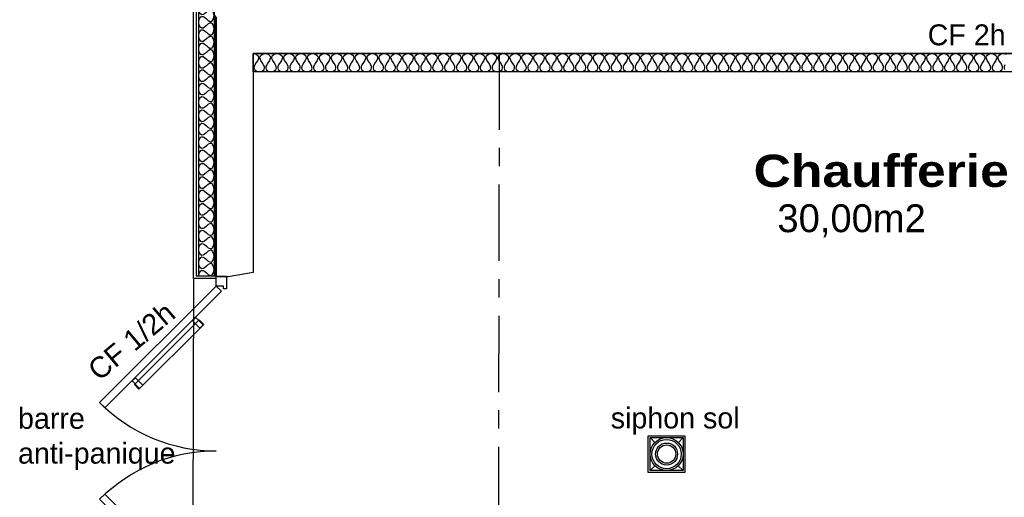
# Model space of a CAD drawing. Header units: millimetres. Extents: x -15 to 127, y -65 to 67.
# Tile 209 of 256: x 4.24 to 9.62, y 24.3 to 26.91. Entities that reach past the tile are written whole.
import ezdxf

# ---------------------------------------------------------------- set-up
doc = ezdxf.new("R2010")
doc.units = ezdxf.units.MM
doc.header["$MEASUREMENT"] = 0
doc.linetypes.add('PC_DASH_4', pattern=[0.638889, 0.416667, -0.083333, 0.055556, -0.083333])
doc.layers.add('structure rdc', color=7, linetype='Continuous')
doc.styles.get("Standard").update_dxf_attribs({"font": 'BKANT.TTF'})

# ---------------------------------------------------------------- blocks, each defined once
blk = doc.blocks.new('PD_8856')
at = {"layer": 'structure rdc', "color": 0}
for points in [[(5.2389, -20.7949), (5.2389, -19.2977), (5.3221, -19.2977), (5.3221, -20.7949), (5.2389, -20.7949)], [(5.2389, -20.7949), (5.2415, -20.7776), (5.2493, -20.7654), (5.2551, -20.7628), (5.2623, -20.7634), (5.2707, -20.7678), (5.2805, -20.7766), (5.2902, -20.7854), (5.2987, -20.7898), (5.3058, -20.7904), (5.3117, -20.7878), (5.3195, -20.7756), (5.3221, -20.7584), (5.3195, -20.7411), (5.3117, -20.7289), (5.3058, -20.7263), (5.2987, -20.7269), (5.2902, -20.7313), (5.2805, -20.7401), (5.2707, -20.7489), (5.2623, -20.7533), (5.2551, -20.7539), (5.2493, -20.7513), (5.2415, -20.7391), (5.2389, -20.7218), (5.2415, -20.7046), (5.2493, -20.6924), (5.2551, -20.6898), (5.2623, -20.6904), (5.2707, -20.6948), (5.2805, -20.7036), (5.2902, -20.7124), (5.2987, -20.7168), (5.3058, -20.7174), (5.3117, -20.7148), (5.3195, -20.7026), (5.3221, -20.6853), (5.3195, -20.6681), (5.3117, -20.6559), (5.3058, -20.6533), (5.2987, -20.6539), (5.2902, -20.6582), (5.2805, -20.6671), (5.2707, -20.6759), (5.2623, -20.6803), (5.2551, -20.6809), (5.2493, -20.6783), (5.2415, -20.6661), (5.2389, -20.6488), (5.2415, -20.6316), (5.2493, -20.6194), (5.2551, -20.6168), (5.2623, -20.6173), (5.2707, -20.6217), (5.2805, -20.6306), (5.2902, -20.6394), (5.2987, -20.6438), (5.3058, -20.6443), (5.3117, -20.6417), (5.3195, -20.6296), (5.3221, -20.6123), (5.3195, -20.595), (5.3117, -20.5829), (5.3058, -20.5803), (5.2987, -20.5808), (5.2902, -20.5852), (5.2805, -20.594), (5.2707, -20.6029), (5.2623, -20.6073), (5.2551, -20.6078), (5.2493, -20.6052), (5.2415, -20.593), (5.2389, -20.5758), (5.2415, -20.5585), (5.2493, -20.5463), (5.2551, -20.5437), (5.2623, -20.5443), (5.2707, -20.5487), (5.2805, -20.5575), (5.2902, -20.5664), (5.2987, -20.5707), (5.3058, -20.5713), (5.3117, -20.5687), (5.3195, -20.5565), (5.3221, -20.5393), (5.3195, -20.522), (5.3117, -20.5098), (5.3058, -20.5072), (5.2987, -20.5078), (5.2902, -20.5122), (5.2805, -20.521), (5.2707, -20.5298), (5.2623, -20.5342), (5.2551, -20.5348), (5.2493, -20.5322), (5.2415, -20.52), (5.2389, -20.5028), (5.2415, -20.4855), (5.2493, -20.4733), (5.2551, -20.4707), (5.2623, -20.4713), (5.2707, -20.4757), (5.2805, -20.4845), (5.2902, -20.4933), (5.2987, -20.4977), (5.3058, -20.4983), (5.3117, -20.4957), (5.3195, -20.4835), (5.3221, -20.4662), (5.3195, -20.449), (5.3117, -20.4368), (5.3058, -20.4342), (5.2987, -20.4348), (5.2902, -20.4392), (5.2805, -20.448), (5.2707, -20.4568), (5.2623, -20.4612), (5.2551, -20.4618), (5.2493, -20.4592), (5.2415, -20.447), (5.2389, -20.4297), (5.2415, -20.4125), (5.2493, -20.4003), (5.2551, -20.3977), (5.2623, -20.3983), (5.2707, -20.4026), (5.2805, -20.4115), (5.2902, -20.4203), (5.2987, -20.4247), (5.3058, -20.4253), (5.3117, -20.4227), (5.3195, -20.4105), (5.3221, -20.3932), (5.3195, -20.3759), (5.3117, -20.3638), (5.3058, -20.3612), (5.2987, -20.3617), (5.2902, -20.3661), (5.2805, -20.3749), (5.2707, -20.3838), (5.2623, -20.3882), (5.2551, -20.3887), (5.2493, -20.3861), (5.2415, -20.374), (5.2389, -20.3567), (5.2415, -20.3394), (5.2493, -20.3272), (5.2551, -20.3246), (5.2623, -20.3252), (5.2707, -20.3296), (5.2805, -20.3384), (5.2902, -20.3473), (5.2987, -20.3516), (5.3058, -20.3522), (5.3117, -20.3496), (5.3195, -20.3374), (5.3221, -20.3202), (5.3195, -20.3029), (5.3117, -20.2907), (5.3058, -20.2881), (5.2987, -20.2887), (5.2902, -20.2931), (5.2805, -20.3019), (5.2707, -20.3107), (5.2623, -20.3151), (5.2551, -20.3157), (5.2493, -20.3131), (5.2415, -20.3009), (5.2389, -20.2837), (5.2415, -20.2664), (5.2493, -20.2542), (5.2551, -20.2516), (5.2623, -20.2522), (5.2707, -20.2566), (5.2805, -20.2654), (5.2902, -20.2742), (5.2987, -20.2786), (5.3058, -20.2792), (5.3117, -20.2766), (5.3195, -20.2644), (5.3221, -20.2471), (5.3195, -20.2299), (5.3117, -20.2177), (5.3058, -20.2151), (5.2987, -20.2157), (5.2902, -20.2201), (5.2805, -20.2289), (5.2707, -20.2377), (5.2623, -20.2421), (5.2551, -20.2427), (5.2493, -20.2401), (5.2415, -20.2279), (5.2389, -20.2106), (5.2415, -20.1934), (5.2493, -20.1812), (5.2551, -20.1786), (5.2623, -20.1792), (5.2707, -20.1835), (5.2805, -20.1924), (5.2902, -20.2012), (5.2987, -20.2056), (5.3058, -20.2062), (5.3117, -20.2036), (5.3195, -20.1914), (5.3221, -20.1741), (5.3195, -20.1569), (5.3117, -20.1447), (5.3058, -20.1421), (5.2987, -20.1426), (5.2902, -20.147), (5.2805, -20.1559), (5.2707, -20.1647), (5.2623, -20.1691), (5.2551, -20.1696), (5.2493, -20.167), (5.2415, -20.1549), (5.2389, -20.1376), (5.2415, -20.1203), (5.2493, -20.1082), (5.2551, -20.1056), (5.2623, -20.1061), (5.2707, -20.1105), (5.2805, -20.1193), (5.2902, -20.1282), (5.2987, -20.1326), (5.3058, -20.1331), (5.3117, -20.1305), (5.3195, -20.1183), (5.3221, -20.1011), (5.3195, -20.0838), (5.3117, -20.0716), (5.3058, -20.069), (5.2987, -20.0696), (5.2902, -20.074), (5.2805, -20.0828), (5.2707, -20.0917), (5.2623, -20.096), (5.2551, -20.0966), (5.2493, -20.094), (5.2415, -20.0818), (5.2389, -20.0646), (5.2415, -20.0473), (5.2493, -20.0351), (5.2551, -20.0325), (5.2623, -20.0331), (5.2707, -20.0375), (5.2805, -20.0463), (5.2902, -20.0551), (5.2987, -20.0595), (5.3058, -20.0601), (5.3117, -20.0575), (5.3195, -20.0453), (5.3221, -20.0281), (5.3195, -20.0108), (5.3117, -19.9986), (5.3058, -19.996), (5.2987, -19.9966), (5.2902, -20.001), (5.2805, -20.0098), (5.2707, -20.0186), (5.2623, -20.023), (5.2551, -20.0236), (5.2493, -20.021), (5.2415, -20.0088), (5.2389, -19.9915), (5.2415, -19.9743), (5.2493, -19.9621), (5.2551, -19.9595), (5.2623, -19.9601), (5.2707, -19.9645), (5.2805, -19.9733), (5.2902, -19.9821), (5.2987, -19.9865), (5.3058, -19.9871), (5.3117, -19.9845), (5.3195, -19.9723), (5.3221, -19.955), (5.3195, -19.9378), (5.3117, -19.9256), (5.3058, -19.923), (5.2987, -19.9236), (5.2902, -19.9279), (5.2805, -19.9368), (5.2707, -19.9456), (5.2623, -19.95), (5.2551, -19.9506), (5.2493, -19.948), (5.2415, -19.9358), (5.2389, -19.9185), (5.2415, -19.9012), (5.2493, -19.8891), (5.2551, -19.8865), (5.2623, -19.887), (5.2707, -19.8914), (5.2805, -19.9002), (5.2902, -19.9091), (5.2987, -19.9135), (5.3058, -19.914), (5.3117, -19.9114), (5.3195, -19.8993), (5.3221, -19.882), (5.3195, -19.8647), (5.3117, -19.8525), (5.3058, -19.8499), (5.2987, -19.8505), (5.2902, -19.8549), (5.2805, -19.8637), (5.2707, -19.8726), (5.2623, -19.8769), (5.2551, -19.8775), (5.2493, -19.8749), (5.2415, -19.8627), (5.2389, -19.8455), (5.2415, -19.8282), (5.2493, -19.816), (5.2551, -19.8134), (5.2623, -19.814), (5.2707, -19.8184), (5.2805, -19.8272), (5.2902, -19.836), (5.2987, -19.8404), (5.3058, -19.841), (5.3117, -19.8384), (5.3195, -19.8262), (5.3221, -19.809), (5.3195, -19.7917), (5.3117, -19.7795), (5.3058, -19.7769), (5.2987, -19.7775), (5.2902, -19.7819), (5.2805, -19.7907), (5.2707, -19.7995), (5.2623, -19.8039), (5.2551, -19.8045), (5.2493, -19.8019), (5.2415, -19.7897), (5.2389, -19.7724), (5.2415, -19.7552), (5.2493, -19.743), (5.2551, -19.7404), (5.2623, -19.741), (5.2707, -19.7454), (5.2805, -19.7542), (5.2902, -19.763), (5.2987, -19.7674), (5.3058, -19.768), (5.3117, -19.7654), (5.3195, -19.7532), (5.3221, -19.7359), (5.3195, -19.7187), (5.3117, -19.7065), (5.3058, -19.7039), (5.2987, -19.7045), (5.2902, -19.7088), (5.2805, -19.7177), (5.2707, -19.7265), (5.2623, -19.7309), (5.2551, -19.7315), (5.2493, -19.7289), (5.2415, -19.7167), (5.2389, -19.6994), (5.2415, -19.6822), (5.2493, -19.67), (5.2551, -19.6674), (5.2623, -19.6679), (5.2707, -19.6723), (5.2805, -19.6812), (5.2902, -19.69), (5.2987, -19.6944), (5.3058, -19.6949), (5.3117, -19.6923), (5.3195, -19.6802), (5.3221, -19.6629), (5.3195, -19.6456), (5.3117, -19.6335), (5.3058, -19.6309), (5.2987, -19.6314), (5.2902, -19.6358), (5.2805, -19.6446), (5.2707, -19.6535), (5.2623, -19.6579), (5.2551, -19.6584), (5.2493, -19.6558), (5.2415, -19.6436), (5.2389, -19.6264), (5.2415, -19.6091), (5.2493, -19.5969), (5.2551, -19.5943), (5.2623, -19.5949), (5.2707, -19.5993), (5.2805, -19.6081), (5.2902, -19.617), (5.2987, -19.6213), (5.3058, -19.6219), (5.3117, -19.6193), (5.3195, -19.6071), (5.3221, -19.5899), (5.3195, -19.5726), (5.3117, -19.5604), (5.3058, -19.5578), (5.2987, -19.5584), (5.2902, -19.5628), (5.2805, -19.5716), (5.2707, -19.5804), (5.2623, -19.5848), (5.2551, -19.5854), (5.2493, -19.5828), (5.2415, -19.5706), (5.2389, -19.5534), (5.2415, -19.5361), (5.2493, -19.5239), (5.2551, -19.5213), (5.2623, -19.5219), (5.2707, -19.5263), (5.2805, -19.5351), (5.2902, -19.5439), (5.2987, -19.5483), (5.3058, -19.5489), (5.3117, -19.5463), (5.3195, -19.5341), (5.3221, -19.5168), (5.3195, -19.4996), (5.3117, -19.4874), (5.3058, -19.4848), (5.2987, -19.4854), (5.2902, -19.4898), (5.2805, -19.4986), (5.2707, -19.5074), (5.2623, -19.5118), (5.2551, -19.5124), (5.2493, -19.5098), (5.2415, -19.4976), (5.2389, -19.4803), (5.2415, -19.4631), (5.2493, -19.4509), (5.2551, -19.4483), (5.2623, -19.4489), (5.2707, -19.4532), (5.2805, -19.4621), (5.2902, -19.4709), (5.2987, -19.4753), (5.3058, -19.4759), (5.3117, -19.4733), (5.3195, -19.4611), (5.3221, -19.4438), (5.3195, -19.4265), (5.3117, -19.4144), (5.3058, -19.4118), (5.2987, -19.4123), (5.2902, -19.4167), (5.2805, -19.4255), (5.2707, -19.4344), (5.2623, -19.4388), (5.2551, -19.4393), (5.2493, -19.4367), (5.2415, -19.4246), (5.2389, -19.4073), (5.2415, -19.39), (5.2493, -19.3778), (5.2551, -19.3752), (5.2623, -19.3758), (5.2707, -19.3802), (5.2805, -19.389), (5.2902, -19.3979), (5.2987, -19.4022), (5.3058, -19.4028), (5.3117, -19.4002), (5.3195, -19.388), (5.3221, -19.3708), (5.3195, -19.3535), (5.3117, -19.3413), (5.3058, -19.3387), (5.2987, -19.3393), (5.2902, -19.3437), (5.2805, -19.3525), (5.2707, -19.3613), (5.2623, -19.3657), (5.2551, -19.3663), (5.2493, -19.3637), (5.2415, -19.3515), (5.2389, -19.3343), (5.2415, -19.317), (5.2493, -19.3048), (5.2551, -19.3022), (5.2623, -19.3028), (5.2707, -19.3072), (5.2805, -19.316), (5.2902, -19.3248), (5.2987, -19.3292), (5.3058, -19.3298), (5.3117, -19.3272), (5.3195, -19.315), (5.3221, -19.2977)]]:
    blk.add_lwpolyline(points, dxfattribs=at)
blk = doc.blocks.new('PD_9332')
at = {"layer": 'structure rdc', "color": 0}
for points in [[(5.3344, -20.7945), (5.3894, -20.7945), (5.3894, -20.8645), (5.3744, -20.8645), (5.3744, -20.8495), (5.3344, -20.8495), (5.3344, -20.7945)], [(5.3335, -20.8488), (5.3618, -20.8771), (4.7254, -21.5135), (4.6971, -21.4852), (5.3335, -20.8488)]]:
    blk.add_lwpolyline(points, dxfattribs=at)
blk.add_arc((5.3344, -20.8495), 0.9, 224.9287, 270, dxfattribs=at)
blk = doc.blocks.new('PD_9333')
at = {"layer": 'structure rdc', "color": 0}
for points in [[(4.6971, -22.0138), (4.7254, -21.9856), (5.3618, -22.622), (5.3335, -22.6502), (4.6971, -22.0138)], [(5.3344, -22.7045), (5.3894, -22.7045), (5.3894, -22.6345), (5.3744, -22.6345), (5.3744, -22.6495), (5.3344, -22.6495), (5.3344, -22.7045)]]:
    blk.add_lwpolyline(points, dxfattribs=at)
blk.add_arc((5.3344, -22.6495), 0.9, 90, 135.0713, dxfattribs=at)
blk = doc.blocks.new('PD_9358')
at = {"layer": 'structure rdc', "color": 0}
for points in [[(5.5362, -19.5776), (12.4914, -19.5776), (12.4914, -19.6776), (5.5362, -19.6776), (5.5362, -19.5776)], [(5.5362, -19.5776), (5.5516, -19.5807), (5.5624, -19.5901), (5.5648, -19.5971), (5.5642, -19.6057), (5.5603, -19.6159), (5.5524, -19.6276), (5.5446, -19.6393), (5.5406, -19.6495), (5.5401, -19.6581), (5.5424, -19.6651), (5.5533, -19.6745), (5.5687, -19.6776), (5.5841, -19.6745), (5.5949, -19.6651), (5.5973, -19.6581), (5.5967, -19.6495), (5.5928, -19.6393), (5.5849, -19.6276), (5.5771, -19.6159), (5.5731, -19.6057), (5.5726, -19.5971), (5.5749, -19.5901), (5.5858, -19.5807), (5.6012, -19.5776), (5.6166, -19.5807), (5.6274, -19.5901), (5.6298, -19.5971), (5.6292, -19.6057), (5.6253, -19.6159), (5.6174, -19.6276), (5.6096, -19.6393), (5.6056, -19.6495), (5.6051, -19.6581), (5.6074, -19.6651), (5.6183, -19.6745), (5.6337, -19.6776), (5.6491, -19.6745), (5.6599, -19.6651), (5.6623, -19.6581), (5.6617, -19.6495), (5.6578, -19.6393), (5.6499, -19.6276), (5.6421, -19.6159), (5.6381, -19.6057), (5.6376, -19.5971), (5.6399, -19.5901), (5.6508, -19.5807), (5.6662, -19.5776), (5.6816, -19.5807), (5.6924, -19.5901), (5.6948, -19.5971), (5.6942, -19.6057), (5.6903, -19.6159), (5.6824, -19.6276), (5.6746, -19.6393), (5.6706, -19.6495), (5.6701, -19.6581), (5.6724, -19.6651), (5.6833, -19.6745), (5.6987, -19.6776), (5.7141, -19.6745), (5.7249, -19.6651), (5.7273, -19.6581), (5.7267, -19.6495), (5.7228, -19.6393), (5.7149, -19.6276), (5.7071, -19.6159), (5.7031, -19.6057), (5.7026, -19.5971), (5.7049, -19.5901), (5.7158, -19.5807), (5.7312, -19.5776), (5.7466, -19.5807), (5.7574, -19.5901), (5.7598, -19.5971), (5.7592, -19.6057), (5.7553, -19.6159), (5.7474, -19.6276), (5.7396, -19.6393), (5.7356, -19.6495), (5.7351, -19.6581), (5.7374, -19.6651), (5.7483, -19.6745), (5.7637, -19.6776), (5.7791, -19.6745), (5.7899, -19.6651), (5.7923, -19.6581), (5.7917, -19.6495), (5.7878, -19.6393), (5.7799, -19.6276), (5.7721, -19.6159), (5.7681, -19.6057), (5.7676, -19.5971), (5.7699, -19.5901), (5.7808, -19.5807), (5.7962, -19.5776), (5.8116, -19.5807), (5.8224, -19.5901), (5.8248, -19.5971), (5.8242, -19.6057), (5.8203, -19.6159), (5.8124, -19.6276), (5.8046, -19.6393), (5.8006, -19.6495), (5.8001, -19.6581), (5.8024, -19.6651), (5.8133, -19.6745), (5.8287, -19.6776), (5.8441, -19.6745), (5.855, -19.6651), (5.8573, -19.6581), (5.8567, -19.6495), (5.8528, -19.6393), (5.8449, -19.6276), (5.8371, -19.6159), (5.8331, -19.6057), (5.8326, -19.5971), (5.8349, -19.5901), (5.8458, -19.5807), (5.8612, -19.5776), (5.8766, -19.5807), (5.8875, -19.5901), (5.8898, -19.5971), (5.8892, -19.6057), (5.8853, -19.6159), (5.8774, -19.6276), (5.8696, -19.6393), (5.8656, -19.6495), (5.8651, -19.6581), (5.8674, -19.6651), (5.8783, -19.6745), (5.8937, -19.6776), (5.9091, -19.6745), (5.92, -19.6651), (5.9223, -19.6581), (5.9217, -19.6495), (5.9178, -19.6393), (5.9099, -19.6276), (5.9021, -19.6159), (5.8981, -19.6057), (5.8976, -19.5971), (5.8999, -19.5901), (5.9108, -19.5807), (5.9262, -19.5776), (5.9416, -19.5807), (5.9525, -19.5901), (5.9548, -19.5971), (5.9543, -19.6057), (5.9503, -19.6159), (5.9425, -19.6276), (5.9346, -19.6393), (5.9307, -19.6495), (5.9301, -19.6581), (5.9324, -19.6651), (5.9433, -19.6745), (5.9587, -19.6776), (5.9741, -19.6745), (5.985, -19.6651), (5.9873, -19.6581), (5.9868, -19.6495), (5.9828, -19.6393), (5.975, -19.6276), (5.9671, -19.6159), (5.9632, -19.6057), (5.9626, -19.5971), (5.9649, -19.5901), (5.9758, -19.5807), (5.9912, -19.5776), (6.0066, -19.5807), (6.0175, -19.5901), (6.0198, -19.5971), (6.0193, -19.6057), (6.0153, -19.6159), (6.0075, -19.6276), (5.9996, -19.6393), (5.9957, -19.6495), (5.9951, -19.6581), (5.9974, -19.6651), (6.0083, -19.6745), (6.0237, -19.6776), (6.0391, -19.6745), (6.05, -19.6651), (6.0523, -19.6581), (6.0518, -19.6495), (6.0478, -19.6393), (6.04, -19.6276), (6.0321, -19.6159), (6.0282, -19.6057), (6.0276, -19.5971), (6.03, -19.5901), (6.0408, -19.5807), (6.0562, -19.5776), (6.0716, -19.5807), (6.0825, -19.5901), (6.0848, -19.5971), (6.0843, -19.6057), (6.0803, -19.6159), (6.0725, -19.6276), (6.0646, -19.6393), (6.0607, -19.6495), (6.0601, -19.6581), (6.0625, -19.6651), (6.0733, -19.6745), (6.0887, -19.6776), (6.1041, -19.6745), (6.115, -19.6651), (6.1173, -19.6581), (6.1168, -19.6495), (6.1128, -19.6393), (6.105, -19.6276), (6.0971, -19.6159), (6.0932, -19.6057), (6.0926, -19.5971), (6.095, -19.5901), (6.1058, -19.5807), (6.1212, -19.5776), (6.1366, -19.5807), (6.1475, -19.5901), (6.1498, -19.5971), (6.1493, -19.6057), (6.1453, -19.6159), (6.1375, -19.6276), (6.1296, -19.6393), (6.1257, -19.6495), (6.1251, -19.6581), (6.1275, -19.6651), (6.1383, -19.6745), (6.1537, -19.6776), (6.1691, -19.6745), (6.18, -19.6651), (6.1823, -19.6581), (6.1818, -19.6495), (6.1778, -19.6393), (6.17, -19.6276), (6.1621, -19.6159), (6.1582, -19.6057), (6.1576, -19.5971), (6.16, -19.5901), (6.1708, -19.5807), (6.1862, -19.5776), (6.2016, -19.5807), (6.2125, -19.5901), (6.2148, -19.5971), (6.2143, -19.6057), (6.2103, -19.6159), (6.2025, -19.6276), (6.1946, -19.6393), (6.1907, -19.6495), (6.1901, -19.6581), (6.1925, -19.6651), (6.2033, -19.6745), (6.2187, -19.6776), (6.2341, -19.6745), (6.245, -19.6651), (6.2473, -19.6581), (6.2468, -19.6495), (6.2428, -19.6393), (6.235, -19.6276), (6.2271, -19.6159), (6.2232, -19.6057), (6.2226, -19.5971), (6.225, -19.5901), (6.2358, -19.5807), (6.2512, -19.5776), (6.2666, -19.5807), (6.2775, -19.5901), (6.2798, -19.5971), (6.2793, -19.6057), (6.2753, -19.6159), (6.2675, -19.6276), (6.2596, -19.6393), (6.2557, -19.6495), (6.2551, -19.6581), (6.2575, -19.6651), (6.2683, -19.6745), (6.2837, -19.6776), (6.2991, -19.6745), (6.31, -19.6651), (6.3123, -19.6581), (6.3118, -19.6495), (6.3078, -19.6393), (6.3, -19.6276), (6.2921, -19.6159), (6.2882, -19.6057), (6.2876, -19.5971), (6.29, -19.5901), (6.3008, -19.5807), (6.3162, -19.5776), (6.3316, -19.5807), (6.3425, -19.5901), (6.3448, -19.5971), (6.3443, -19.6057), (6.3403, -19.6159), (6.3325, -19.6276), (6.3246, -19.6393), (6.3207, -19.6495), (6.3201, -19.6581), (6.3225, -19.6651), (6.3333, -19.6745), (6.3487, -19.6776), (6.3641, -19.6745), (6.375, -19.6651), (6.3773, -19.6581), (6.3768, -19.6495), (6.3728, -19.6393), (6.365, -19.6276), (6.3571, -19.6159), (6.3532, -19.6057), (6.3526, -19.5971), (6.355, -19.5901), (6.3658, -19.5807), (6.3812, -19.5776), (6.3966, -19.5807), (6.4075, -19.5901), (6.4098, -19.5971), (6.4093, -19.6057), (6.4054, -19.6159), (6.3975, -19.6276), (6.3896, -19.6393), (6.3857, -19.6495), (6.3851, -19.6581), (6.3875, -19.6651), (6.3983, -19.6745), (6.4137, -19.6776), (6.4291, -19.6745), (6.44, -19.6651), (6.4423, -19.6581), (6.4418, -19.6495), (6.4379, -19.6393), (6.43, -19.6276), (6.4221, -19.6159), (6.4182, -19.6057), (6.4177, -19.5971), (6.42, -19.5901), (6.4308, -19.5807), (6.4462, -19.5776), (6.4616, -19.5807), (6.4725, -19.5901), (6.4748, -19.5971), (6.4743, -19.6057), (6.4704, -19.6159), (6.4625, -19.6276), (6.4546, -19.6393), (6.4507, -19.6495), (6.4502, -19.6581), (6.4525, -19.6651), (6.4633, -19.6745), (6.4787, -19.6776), (6.4941, -19.6745), (6.505, -19.6651), (6.5073, -19.6581), (6.5068, -19.6495), (6.5029, -19.6393), (6.495, -19.6276), (6.4871, -19.6159), (6.4832, -19.6057), (6.4827, -19.5971), (6.485, -19.5901), (6.4958, -19.5807), (6.5112, -19.5776), (6.5266, -19.5807), (6.5375, -19.5901), (6.5398, -19.5971), (6.5393, -19.6057), (6.5354, -19.6159), (6.5275, -19.6276), (6.5196, -19.6393), (6.5157, -19.6495), (6.5152, -19.6581), (6.5175, -19.6651), (6.5283, -19.6745), (6.5437, -19.6776), (6.5591, -19.6745), (6.57, -19.6651), (6.5723, -19.6581), (6.5718, -19.6495), (6.5679, -19.6393), (6.56, -19.6276), (6.5521, -19.6159), (6.5482, -19.6057), (6.5477, -19.5971), (6.55, -19.5901), (6.5608, -19.5807), (6.5762, -19.5776), (6.5916, -19.5807), (6.6025, -19.5901), (6.6048, -19.5971), (6.6043, -19.6057), (6.6004, -19.6159), (6.5925, -19.6276), (6.5846, -19.6393), (6.5807, -19.6495), (6.5802, -19.6581), (6.5825, -19.6651), (6.5933, -19.6745), (6.6087, -19.6776), (6.6241, -19.6745), (6.635, -19.6651), (6.6373, -19.6581), (6.6368, -19.6495), (6.6329, -19.6393), (6.625, -19.6276), (6.6171, -19.6159), (6.6132, -19.6057), (6.6127, -19.5971), (6.615, -19.5901), (6.6258, -19.5807), (6.6412, -19.5776), (6.6566, -19.5807), (6.6675, -19.5901), (6.6698, -19.5971), (6.6693, -19.6057), (6.6654, -19.6159), (6.6575, -19.6276), (6.6496, -19.6393), (6.6457, -19.6495), (6.6452, -19.6581), (6.6475, -19.6651), (6.6583, -19.6745), (6.6737, -19.6776), (6.6891, -19.6745), (6.7, -19.6651), (6.7023, -19.6581), (6.7018, -19.6495), (6.6979, -19.6393), (6.69, -19.6276), (6.6821, -19.6159), (6.6782, -19.6057), (6.6777, -19.5971), (6.68, -19.5901), (6.6908, -19.5807), (6.7062, -19.5776), (6.7216, -19.5807), (6.7325, -19.5901), (6.7348, -19.5971), (6.7343, -19.6057), (6.7304, -19.6159), (6.7225, -19.6276), (6.7146, -19.6393), (6.7107, -19.6495), (6.7102, -19.6581), (6.7125, -19.6651), (6.7233, -19.6745), (6.7387, -19.6776), (6.7541, -19.6745), (6.765, -19.6651), (6.7673, -19.6581), (6.7668, -19.6495), (6.7629, -19.6393), (6.755, -19.6276), (6.7471, -19.6159), (6.7432, -19.6057), (6.7427, -19.5971), (6.745, -19.5901), (6.7558, -19.5807), (6.7712, -19.5776), (6.7866, -19.5807), (6.7975, -19.5901), (6.7998, -19.5971), (6.7993, -19.6057), (6.7954, -19.6159), (6.7875, -19.6276), (6.7796, -19.6393), (6.7757, -19.6495), (6.7752, -19.6581), (6.7775, -19.6651), (6.7883, -19.6745), (6.8037, -19.6776), (6.8191, -19.6745), (6.83, -19.6651), (6.8323, -19.6581), (6.8318, -19.6495), (6.8279, -19.6393), (6.82, -19.6276), (6.8121, -19.6159), (6.8082, -19.6057), (6.8077, -19.5971), (6.81, -19.5901), (6.8208, -19.5807), (6.8362, -19.5776), (6.8516, -19.5807), (6.8625, -19.5901), (6.8648, -19.5971), (6.8643, -19.6057), (6.8604, -19.6159), (6.8525, -19.6276), (6.8446, -19.6393), (6.8407, -19.6495), (6.8402, -19.6581), (6.8425, -19.6651), (6.8533, -19.6745), (6.8687, -19.6776), (6.8841, -19.6745), (6.895, -19.6651), (6.8973, -19.6581), (6.8968, -19.6495), (6.8929, -19.6393), (6.885, -19.6276), (6.8771, -19.6159), (6.8732, -19.6057), (6.8727, -19.5971), (6.875, -19.5901), (6.8858, -19.5807), (6.9012, -19.5776), (6.9166, -19.5807), (6.9275, -19.5901), (6.9298, -19.5971), (6.9293, -19.6057), (6.9254, -19.6159), (6.9175, -19.6276), (6.9096, -19.6393), (6.9057, -19.6495), (6.9052, -19.6581), (6.9075, -19.6651), (6.9183, -19.6745), (6.9337, -19.6776), (6.9491, -19.6745), (6.96, -19.6651), (6.9623, -19.6581), (6.9618, -19.6495), (6.9579, -19.6393), (6.95, -19.6276), (6.9421, -19.6159), (6.9382, -19.6057), (6.9377, -19.5971), (6.94, -19.5901), (6.9508, -19.5807), (6.9662, -19.5776), (6.9816, -19.5807), (6.9925, -19.5901), (6.9948, -19.5971), (6.9943, -19.6057), (6.9904, -19.6159), (6.9825, -19.6276), (6.9746, -19.6393), (6.9707, -19.6495), (6.9702, -19.6581), (6.9725, -19.6651), (6.9833, -19.6745), (6.9987, -19.6776), (7.0141, -19.6745), (7.025, -19.6651), (7.0273, -19.6581), (7.0268, -19.6495), (7.0229, -19.6393), (7.015, -19.6276), (7.0071, -19.6159), (7.0032, -19.6057), (7.0027, -19.5971), (7.005, -19.5901), (7.0158, -19.5807), (7.0312, -19.5776), (7.0466, -19.5807), (7.0575, -19.5901), (7.0598, -19.5971), (7.0593, -19.6057), (7.0554, -19.6159), (7.0475, -19.6276), (7.0396, -19.6393), (7.0357, -19.6495), (7.0352, -19.6581), (7.0375, -19.6651), (7.0483, -19.6745), (7.0637, -19.6776), (7.0791, -19.6745), (7.09, -19.6651), (7.0923, -19.6581), (7.0918, -19.6495), (7.0879, -19.6393), (7.08, -19.6276), (7.0721, -19.6159), (7.0682, -19.6057), (7.0677, -19.5971), (7.07, -19.5901), (7.0809, -19.5807), (7.0962, -19.5776), (7.1116, -19.5807), (7.1225, -19.5901), (7.1248, -19.5971), (7.1243, -19.6057), (7.1204, -19.6159), (7.1125, -19.6276), (7.1046, -19.6393), (7.1007, -19.6495), (7.1002, -19.6581), (7.1025, -19.6651), (7.1134, -19.6745), (7.1287, -19.6776), (7.1441, -19.6745), (7.155, -19.6651), (7.1573, -19.6581), (7.1568, -19.6495), (7.1529, -19.6393), (7.145, -19.6276), (7.1371, -19.6159), (7.1332, -19.6057), (7.1327, -19.5971), (7.135, -19.5901), (7.1459, -19.5807), (7.1612, -19.5776), (7.1766, -19.5807), (7.1875, -19.5901), (7.1898, -19.5971), (7.1893, -19.6057), (7.1854, -19.6159), (7.1775, -19.6276), (7.1696, -19.6393), (7.1657, -19.6495), (7.1652, -19.6581), (7.1675, -19.6651), (7.1784, -19.6745), (7.1937, -19.6776), (7.2091, -19.6745), (7.22, -19.6651), (7.2223, -19.6581), (7.2218, -19.6495), (7.2179, -19.6393), (7.21, -19.6276), (7.2021, -19.6159), (7.1982, -19.6057), (7.1977, -19.5971), (7.2, -19.5901), (7.2109, -19.5807), (7.2262, -19.5776), (7.2416, -19.5807), (7.2525, -19.5901), (7.2548, -19.5971), (7.2543, -19.6057), (7.2504, -19.6159), (7.2425, -19.6276), (7.2346, -19.6393), (7.2307, -19.6495), (7.2302, -19.6581), (7.2325, -19.6651), (7.2434, -19.6745), (7.2588, -19.6776), (7.2741, -19.6745), (7.285, -19.6651), (7.2873, -19.6581), (7.2868, -19.6495), (7.2829, -19.6393), (7.275, -19.6276), (7.2671, -19.6159), (7.2632, -19.6057), (7.2627, -19.5971), (7.265, -19.5901), (7.2759, -19.5807), (7.2913, -19.5776), (7.3066, -19.5807), (7.3175, -19.5901), (7.3198, -19.5971), (7.3193, -19.6057), (7.3154, -19.6159), (7.3075, -19.6276), (7.2996, -19.6393), (7.2957, -19.6495), (7.2952, -19.6581), (7.2975, -19.6651), (7.3084, -19.6745), (7.3238, -19.6776), (7.3391, -19.6745), (7.35, -19.6651), (7.3523, -19.6581), (7.3518, -19.6495), (7.3479, -19.6393), (7.34, -19.6276), (7.3321, -19.6159), (7.3282, -19.6057), (7.3277, -19.5971), (7.33, -19.5901), (7.3409, -19.5807), (7.3563, -19.5776), (7.3716, -19.5807), (7.3825, -19.5901), (7.3848, -19.5971), (7.3843, -19.6057), (7.3804, -19.6159), (7.3725, -19.6276), (7.3646, -19.6393), (7.3607, -19.6495), (7.3602, -19.6581), (7.3625, -19.6651), (7.3734, -19.6745), (7.3888, -19.6776), (7.4041, -19.6745), (7.415, -19.6651), (7.4173, -19.6581), (7.4168, -19.6495), (7.4129, -19.6393), (7.405, -19.6276), (7.3971, -19.6159), (7.3932, -19.6057), (7.3927, -19.5971), (7.395, -19.5901), (7.4059, -19.5807), (7.4213, -19.5776), (7.4366, -19.5807), (7.4475, -19.5901), (7.4498, -19.5971), (7.4493, -19.6057), (7.4454, -19.6159), (7.4375, -19.6276), (7.4296, -19.6393), (7.4257, -19.6495), (7.4252, -19.6581), (7.4275, -19.6651), (7.4384, -19.6745), (7.4538, -19.6776), (7.4692, -19.6745), (7.48, -19.6651), (7.4823, -19.6581), (7.4818, -19.6495), (7.4779, -19.6393), (7.47, -19.6276), (7.4621, -19.6159), (7.4582, -19.6057), (7.4577, -19.5971), (7.46, -19.5901), (7.4709, -19.5807), (7.4863, -19.5776), (7.5017, -19.5807), (7.5125, -19.5901), (7.5148, -19.5971), (7.5143, -19.6057), (7.5104, -19.6159), (7.5025, -19.6276), (7.4946, -19.6393), (7.4907, -19.6495), (7.4902, -19.6581), (7.4925, -19.6651), (7.5034, -19.6745), (7.5188, -19.6776), (7.5342, -19.6745), (7.545, -19.6651), (7.5473, -19.6581), (7.5468, -19.6495), (7.5429, -19.6393), (7.535, -19.6276), (7.5271, -19.6159), (7.5232, -19.6057), (7.5227, -19.5971), (7.525, -19.5901), (7.5359, -19.5807), (7.5513, -19.5776), (7.5667, -19.5807), (7.5775, -19.5901), (7.5798, -19.5971), (7.5793, -19.6057), (7.5754, -19.6159), (7.5675, -19.6276), (7.5596, -19.6393), (7.5557, -19.6495), (7.5552, -19.6581), (7.5575, -19.6651), (7.5684, -19.6745), (7.5838, -19.6776), (7.5992, -19.6745), (7.61, -19.6651), (7.6123, -19.6581), (7.6118, -19.6495), (7.6079, -19.6393), (7.6, -19.6276), (7.5921, -19.6159), (7.5882, -19.6057), (7.5877, -19.5971), (7.59, -19.5901), (7.6009, -19.5807), (7.6163, -19.5776), (7.6317, -19.5807), (7.6425, -19.5901), (7.6448, -19.5971), (7.6443, -19.6057), (7.6404, -19.6159), (7.6325, -19.6276), (7.6246, -19.6393), (7.6207, -19.6495), (7.6202, -19.6581), (7.6225, -19.6651), (7.6334, -19.6745), (7.6488, -19.6776), (7.6642, -19.6745), (7.675, -19.6651), (7.6773, -19.6581), (7.6768, -19.6495), (7.6729, -19.6393), (7.665, -19.6276), (7.6571, -19.6159), (7.6532, -19.6057), (7.6527, -19.5971), (7.655, -19.5901), (7.6659, -19.5807), (7.6813, -19.5776), (7.6967, -19.5807), (7.7075, -19.5901), (7.7098, -19.5971), (7.7093, -19.6057), (7.7054, -19.6159), (7.6975, -19.6276), (7.6896, -19.6393), (7.6857, -19.6495), (7.6852, -19.6581), (7.6875, -19.6651), (7.6984, -19.6745), (7.7138, -19.6776), (7.7292, -19.6745), (7.74, -19.6651), (7.7423, -19.6581), (7.7418, -19.6495), (7.7379, -19.6393), (7.73, -19.6276), (7.7221, -19.6159), (7.7182, -19.6057), (7.7177, -19.5971), (7.72, -19.5901), (7.7309, -19.5807), (7.7463, -19.5776), (7.7617, -19.5807), (7.7725, -19.5901), (7.7748, -19.5971), (7.7743, -19.6057), (7.7704, -19.6159), (7.7625, -19.6276), (7.7546, -19.6393), (7.7507, -19.6495), (7.7502, -19.6581), (7.7525, -19.6651), (7.7634, -19.6745), (7.7788, -19.6776), (7.7942, -19.6745), (7.805, -19.6651), (7.8073, -19.6581), (7.8068, -19.6495), (7.8029, -19.6393), (7.795, -19.6276), (7.7871, -19.6159), (7.7832, -19.6057), (7.7827, -19.5971), (7.785, -19.5901), (7.7959, -19.5807), (7.8113, -19.5776), (7.8267, -19.5807), (7.8375, -19.5901), (7.8398, -19.5971), (7.8393, -19.6057), (7.8354, -19.6159), (7.8275, -19.6276), (7.8196, -19.6393), (7.8157, -19.6495), (7.8152, -19.6581), (7.8175, -19.6651), (7.8284, -19.6745), (7.8438, -19.6776), (7.8592, -19.6745), (7.87, -19.6651), (7.8723, -19.6581), (7.8718, -19.6495), (7.8679, -19.6393), (7.86, -19.6276), (7.8521, -19.6159), (7.8482, -19.6057), (7.8477, -19.5971), (7.85, -19.5901), (7.8609, -19.5807), (7.8763, -19.5776), (7.8917, -19.5807), (7.9025, -19.5901), (7.9048, -19.5971), (7.9043, -19.6057), (7.9004, -19.6159), (7.8925, -19.6276), (7.8846, -19.6393), (7.8807, -19.6495), (7.8802, -19.6581), (7.8825, -19.6651), (7.8934, -19.6745), (7.9088, -19.6776), (7.9242, -19.6745), (7.935, -19.6651), (7.9373, -19.6581), (7.9368, -19.6495), (7.9329, -19.6393), (7.925, -19.6276), (7.9171, -19.6159), (7.9132, -19.6057), (7.9127, -19.5971), (7.915, -19.5901), (7.9259, -19.5807), (7.9413, -19.5776), (7.9567, -19.5807), (7.9675, -19.5901), (7.9698, -19.5971), (7.9693, -19.6057), (7.9654, -19.6159), (7.9575, -19.6276), (7.9496, -19.6393), (7.9457, -19.6495), (7.9452, -19.6581), (7.9475, -19.6651), (7.9584, -19.6745), (7.9738, -19.6776), (7.9892, -19.6745), (8, -19.6651), (8.0023, -19.6581), (8.0018, -19.6495), (7.9979, -19.6393), (7.99, -19.6276), (7.9821, -19.6159), (7.9782, -19.6057), (7.9777, -19.5971), (7.98, -19.5901), (7.9909, -19.5807), (8.0063, -19.5776), (8.0217, -19.5807), (8.0325, -19.5901), (8.0348, -19.5971), (8.0343, -19.6057), (8.0304, -19.6159), (8.0225, -19.6276), (8.0146, -19.6393), (8.0107, -19.6495), (8.0102, -19.6581), (8.0125, -19.6651), (8.0234, -19.6745), (8.0388, -19.6776), (8.0542, -19.6745), (8.065, -19.6651), (8.0673, -19.6581), (8.0668, -19.6495), (8.0629, -19.6393), (8.055, -19.6276), (8.0471, -19.6159), (8.0432, -19.6057), (8.0427, -19.5971), (8.045, -19.5901), (8.0559, -19.5807), (8.0713, -19.5776), (8.0867, -19.5807), (8.0975, -19.5901), (8.0999, -19.5971), (8.0993, -19.6057), (8.0954, -19.6159), (8.0875, -19.6276), (8.0796, -19.6393), (8.0757, -19.6495), (8.0752, -19.6581), (8.0775, -19.6651), (8.0884, -19.6745), (8.1038, -19.6776), (8.1192, -19.6745), (8.13, -19.6651), (8.1324, -19.6581), (8.1318, -19.6495), (8.1279, -19.6393), (8.12, -19.6276), (8.1121, -19.6159), (8.1082, -19.6057), (8.1077, -19.5971), (8.11, -19.5901), (8.1209, -19.5807), (8.1363, -19.5776), (8.1517, -19.5807), (8.1625, -19.5901), (8.1649, -19.5971), (8.1643, -19.6057), (8.1604, -19.6159), (8.1525, -19.6276), (8.1447, -19.6393), (8.1407, -19.6495), (8.1402, -19.6581), (8.1425, -19.6651), (8.1534, -19.6745), (8.1688, -19.6776), (8.1842, -19.6745), (8.195, -19.6651), (8.1974, -19.6581), (8.1968, -19.6495), (8.1929, -19.6393), (8.185, -19.6276), (8.1772, -19.6159), (8.1732, -19.6057), (8.1727, -19.5971), (8.175, -19.5901), (8.1859, -19.5807), (8.2013, -19.5776), (8.2167, -19.5807), (8.2275, -19.5901), (8.2299, -19.5971), (8.2293, -19.6057), (8.2254, -19.6159), (8.2175, -19.6276), (8.2097, -19.6393), (8.2057, -19.6495), (8.2052, -19.6581), (8.2075, -19.6651), (8.2184, -19.6745), (8.2338, -19.6776), (8.2492, -19.6745), (8.26, -19.6651), (8.2624, -19.6581), (8.2618, -19.6495), (8.2579, -19.6393), (8.25, -19.6276), (8.2422, -19.6159), (8.2382, -19.6057), (8.2377, -19.5971), (8.24, -19.5901), (8.2509, -19.5807), (8.2663, -19.5776), (8.2817, -19.5807), (8.2925, -19.5901), (8.2949, -19.5971), (8.2943, -19.6057), (8.2904, -19.6159), (8.2825, -19.6276), (8.2747, -19.6393), (8.2707, -19.6495), (8.2702, -19.6581), (8.2725, -19.6651), (8.2834, -19.6745), (8.2988, -19.6776), (8.3142, -19.6745), (8.325, -19.6651), (8.3274, -19.6581), (8.3268, -19.6495), (8.3229, -19.6393), (8.315, -19.6276), (8.3072, -19.6159), (8.3032, -19.6057), (8.3027, -19.5971), (8.305, -19.5901), (8.3159, -19.5807), (8.3313, -19.5776), (8.3467, -19.5807), (8.3575, -19.5901), (8.3599, -19.5971), (8.3593, -19.6057), (8.3554, -19.6159), (8.3475, -19.6276), (8.3397, -19.6393), (8.3357, -19.6495), (8.3352, -19.6581), (8.3375, -19.6651), (8.3484, -19.6745), (8.3638, -19.6776), (8.3792, -19.6745), (8.39, -19.6651), (8.3924, -19.6581), (8.3918, -19.6495), (8.3879, -19.6393), (8.38, -19.6276), (8.3722, -19.6159), (8.3682, -19.6057), (8.3677, -19.5971), (8.37, -19.5901), (8.3809, -19.5807), (8.3963, -19.5776), (8.4117, -19.5807), (8.4225, -19.5901), (8.4249, -19.5971), (8.4243, -19.6057), (8.4204, -19.6159), (8.4125, -19.6276), (8.4047, -19.6393), (8.4007, -19.6495), (8.4002, -19.6581), (8.4025, -19.6651), (8.4134, -19.6745), (8.4288, -19.6776), (8.4442, -19.6745), (8.455, -19.6651), (8.4574, -19.6581), (8.4568, -19.6495), (8.4529, -19.6393), (8.445, -19.6276), (8.4372, -19.6159), (8.4332, -19.6057), (8.4327, -19.5971), (8.435, -19.5901), (8.4459, -19.5807), (8.4613, -19.5776), (8.4767, -19.5807), (8.4876, -19.5901), (8.4899, -19.5971), (8.4893, -19.6057), (8.4854, -19.6159), (8.4775, -19.6276), (8.4697, -19.6393), (8.4657, -19.6495), (8.4652, -19.6581), (8.4675, -19.6651), (8.4784, -19.6745), (8.4938, -19.6776), (8.5092, -19.6745), (8.5201, -19.6651), (8.5224, -19.6581), (8.5218, -19.6495), (8.5179, -19.6393), (8.51, -19.6276), (8.5022, -19.6159), (8.4982, -19.6057), (8.4977, -19.5971), (8.5, -19.5901), (8.5109, -19.5807), (8.5263, -19.5776), (8.5417, -19.5807), (8.5526, -19.5901), (8.5549, -19.5971), (8.5543, -19.6057), (8.5504, -19.6159), (8.5425, -19.6276), (8.5347, -19.6393), (8.5307, -19.6495), (8.5302, -19.6581), (8.5325, -19.6651), (8.5434, -19.6745), (8.5588, -19.6776), (8.5742, -19.6745), (8.5851, -19.6651), (8.5874, -19.6581), (8.5869, -19.6495), (8.5829, -19.6393), (8.575, -19.6276), (8.5672, -19.6159), (8.5632, -19.6057), (8.5627, -19.5971), (8.565, -19.5901), (8.5759, -19.5807), (8.5913, -19.5776), (8.6067, -19.5807), (8.6176, -19.5901), (8.6199, -19.5971), (8.6194, -19.6057), (8.6154, -19.6159), (8.6076, -19.6276), (8.5997, -19.6393), (8.5958, -19.6495), (8.5952, -19.6581), (8.5975, -19.6651), (8.6084, -19.6745), (8.6238, -19.6776), (8.6392, -19.6745), (8.6501, -19.6651), (8.6524, -19.6581), (8.6519, -19.6495), (8.6479, -19.6393), (8.6401, -19.6276), (8.6322, -19.6159), (8.6283, -19.6057), (8.6277, -19.5971), (8.63, -19.5901), (8.6409, -19.5807), (8.6563, -19.5776), (8.6717, -19.5807), (8.6826, -19.5901), (8.6849, -19.5971), (8.6844, -19.6057), (8.6804, -19.6159), (8.6726, -19.6276), (8.6647, -19.6393), (8.6608, -19.6495), (8.6602, -19.6581), (8.6625, -19.6651), (8.6734, -19.6745), (8.6888, -19.6776), (8.7042, -19.6745), (8.7151, -19.6651), (8.7174, -19.6581), (8.7169, -19.6495), (8.7129, -19.6393), (8.7051, -19.6276), (8.6972, -19.6159), (8.6933, -19.6057), (8.6927, -19.5971), (8.6951, -19.5901), (8.7059, -19.5807), (8.7213, -19.5776), (8.7367, -19.5807), (8.7476, -19.5901), (8.7499, -19.5971), (8.7494, -19.6057), (8.7454, -19.6159), (8.7376, -19.6276), (8.7297, -19.6393), (8.7258, -19.6495), (8.7252, -19.6581), (8.7276, -19.6651), (8.7384, -19.6745), (8.7538, -19.6776), (8.7692, -19.6745), (8.7801, -19.6651), (8.7824, -19.6581), (8.7819, -19.6495), (8.7779, -19.6393), (8.7701, -19.6276), (8.7622, -19.6159), (8.7583, -19.6057), (8.7577, -19.5971), (8.7601, -19.5901), (8.7709, -19.5807), (8.7863, -19.5776), (8.8017, -19.5807), (8.8126, -19.5901), (8.8149, -19.5971), (8.8144, -19.6057), (8.8104, -19.6159), (8.8026, -19.6276), (8.7947, -19.6393), (8.7908, -19.6495), (8.7902, -19.6581), (8.7926, -19.6651), (8.8034, -19.6745), (8.8188, -19.6776), (8.8342, -19.6745), (8.8451, -19.6651), (8.8474, -19.6581), (8.8469, -19.6495), (8.8429, -19.6393), (8.8351, -19.6276), (8.8272, -19.6159), (8.8233, -19.6057), (8.8227, -19.5971), (8.8251, -19.5901), (8.8359, -19.5807), (8.8513, -19.5776), (8.8667, -19.5807), (8.8776, -19.5901), (8.8799, -19.5971), (8.8794, -19.6057), (8.8754, -19.6159), (8.8676, -19.6276), (8.8597, -19.6393), (8.8558, -19.6495), (8.8552, -19.6581), (8.8576, -19.6651), (8.8684, -19.6745), (8.8838, -19.6776), (8.8992, -19.6745), (8.9101, -19.6651), (8.9124, -19.6581), (8.9119, -19.6495), (8.9079, -19.6393), (8.9001, -19.6276), (8.8922, -19.6159), (8.8883, -19.6057), (8.8877, -19.5971), (8.8901, -19.5901), (8.9009, -19.5807), (8.9163, -19.5776), (8.9317, -19.5807), (8.9426, -19.5901), (8.9449, -19.5971), (8.9444, -19.6057), (8.9404, -19.6159), (8.9326, -19.6276), (8.9247, -19.6393), (8.9208, -19.6495), (8.9202, -19.6581), (8.9226, -19.6651), (8.9334, -19.6745), (8.9488, -19.6776), (8.9642, -19.6745), (8.9751, -19.6651), (8.9774, -19.6581), (8.9769, -19.6495), (8.9729, -19.6393), (8.9651, -19.6276), (8.9572, -19.6159), (8.9533, -19.6057), (8.9527, -19.5971), (8.9551, -19.5901), (8.9659, -19.5807), (8.9813, -19.5776), (8.9967, -19.5807), (9.0076, -19.5901), (9.0099, -19.5971), (9.0094, -19.6057), (9.0054, -19.6159), (8.9976, -19.6276), (8.9897, -19.6393), (8.9858, -19.6495), (8.9852, -19.6581), (8.9876, -19.6651), (8.9984, -19.6745), (9.0138, -19.6776), (9.0292, -19.6745), (9.0401, -19.6651), (9.0424, -19.6581), (9.0419, -19.6495), (9.038, -19.6393), (9.0301, -19.6276), (9.0222, -19.6159), (9.0183, -19.6057), (9.0177, -19.5971), (9.0201, -19.5901), (9.0309, -19.5807), (9.0463, -19.5776), (9.0617, -19.5807), (9.0726, -19.5901), (9.0749, -19.5971), (9.0744, -19.6057), (9.0705, -19.6159), (9.0626, -19.6276), (9.0547, -19.6393), (9.0508, -19.6495), (9.0502, -19.6581), (9.0526, -19.6651), (9.0634, -19.6745), (9.0788, -19.6776), (9.0942, -19.6745), (9.1051, -19.6651), (9.1074, -19.6581), (9.1069, -19.6495), (9.103, -19.6393), (9.0951, -19.6276), (9.0872, -19.6159), (9.0833, -19.6057), (9.0828, -19.5971), (9.0851, -19.5901), (9.0959, -19.5807), (9.1113, -19.5776), (9.1267, -19.5807), (9.1376, -19.5901), (9.1399, -19.5971), (9.1394, -19.6057), (9.1355, -19.6159), (9.1276, -19.6276), (9.1197, -19.6393), (9.1158, -19.6495), (9.1153, -19.6581), (9.1176, -19.6651), (9.1284, -19.6745), (9.1438, -19.6776), (9.1592, -19.6745), (9.1701, -19.6651), (9.1724, -19.6581), (9.1719, -19.6495), (9.168, -19.6393), (9.1601, -19.6276), (9.1522, -19.6159), (9.1483, -19.6057), (9.1478, -19.5971), (9.1501, -19.5901), (9.1609, -19.5807), (9.1763, -19.5776), (9.1917, -19.5807), (9.2026, -19.5901), (9.2049, -19.5971), (9.2044, -19.6057), (9.2005, -19.6159), (9.1926, -19.6276), (9.1847, -19.6393), (9.1808, -19.6495), (9.1803, -19.6581), (9.1826, -19.6651), (9.1934, -19.6745), (9.2088, -19.6776), (9.2242, -19.6745), (9.2351, -19.6651), (9.2374, -19.6581), (9.2369, -19.6495), (9.233, -19.6393), (9.2251, -19.6276), (9.2172, -19.6159), (9.2133, -19.6057), (9.2128, -19.5971), (9.2151, -19.5901), (9.2259, -19.5807), (9.2413, -19.5776), (9.2567, -19.5807), (9.2676, -19.5901), (9.2699, -19.5971), (9.2694, -19.6057), (9.2655, -19.6159), (9.2576, -19.6276), (9.2497, -19.6393), (9.2458, -19.6495), (9.2453, -19.6581), (9.2476, -19.6651), (9.2584, -19.6745), (9.2738, -19.6776), (9.2892, -19.6745), (9.3001, -19.6651), (9.3024, -19.6581), (9.3019, -19.6495), (9.298, -19.6393), (9.2901, -19.6276), (9.2822, -19.6159), (9.2783, -19.6057), (9.2778, -19.5971), (9.2801, -19.5901), (9.2909, -19.5807), (9.3063, -19.5776), (9.3217, -19.5807), (9.3326, -19.5901), (9.3349, -19.5971), (9.3344, -19.6057), (9.3305, -19.6159), (9.3226, -19.6276), (9.3147, -19.6393), (9.3108, -19.6495), (9.3103, -19.6581), (9.3126, -19.6651), (9.3234, -19.6745), (9.3388, -19.6776), (9.3542, -19.6745), (9.3651, -19.6651), (9.3674, -19.6581), (9.3669, -19.6495), (9.363, -19.6393), (9.3551, -19.6276), (9.3472, -19.6159), (9.3433, -19.6057), (9.3428, -19.5971), (9.3451, -19.5901), (9.3559, -19.5807), (9.3713, -19.5776), (9.3867, -19.5807), (9.3976, -19.5901), (9.3999, -19.5971), (9.3994, -19.6057), (9.3955, -19.6159), (9.3876, -19.6276), (9.3797, -19.6393), (9.3758, -19.6495), (9.3753, -19.6581), (9.3776, -19.6651), (9.3884, -19.6745), (9.4038, -19.6776), (9.4192, -19.6745), (9.4301, -19.6651), (9.4324, -19.6581), (9.4319, -19.6495), (9.428, -19.6393), (9.4201, -19.6276), (9.4122, -19.6159), (9.4083, -19.6057), (9.4078, -19.5971), (9.4101, -19.5901), (9.4209, -19.5807), (9.4363, -19.5776), (9.4517, -19.5807), (9.4626, -19.5901), (9.4649, -19.5971), (9.4644, -19.6057), (9.4605, -19.6159), (9.4526, -19.6276), (9.4447, -19.6393), (9.4408, -19.6495), (9.4403, -19.6581), (9.4426, -19.6651), (9.4534, -19.6745), (9.4688, -19.6776), (9.4842, -19.6745), (9.4951, -19.6651), (9.4974, -19.6581), (9.4969, -19.6495), (9.493, -19.6393), (9.4851, -19.6276), (9.4772, -19.6159), (9.4733, -19.6057), (9.4728, -19.5971), (9.4751, -19.5901), (9.4859, -19.5807), (9.5013, -19.5776), (9.5167, -19.5807), (9.5276, -19.5901), (9.5299, -19.5971), (9.5294, -19.6057), (9.5255, -19.6159), (9.5176, -19.6276), (9.5097, -19.6393), (9.5058, -19.6495), (9.5053, -19.6581), (9.5076, -19.6651), (9.5184, -19.6745), (9.5338, -19.6776), (9.5492, -19.6745), (9.5601, -19.6651), (9.5624, -19.6581), (9.5619, -19.6495), (9.558, -19.6393), (9.5501, -19.6276), (9.5422, -19.6159), (9.5383, -19.6057), (9.5378, -19.5971), (9.5401, -19.5901), (9.5509, -19.5807), (9.5663, -19.5776), (9.5817, -19.5807), (9.5926, -19.5901), (9.5949, -19.5971), (9.5944, -19.6057), (9.5905, -19.6159), (9.5826, -19.6276), (9.5747, -19.6393), (9.5708, -19.6495), (9.5703, -19.6581), (9.5726, -19.6651), (9.5834, -19.6745), (9.5988, -19.6776), (9.6142, -19.6745), (9.6251, -19.6651), (9.6274, -19.6581), (9.6269, -19.6495), (9.623, -19.6393), (9.6151, -19.6276), (9.6072, -19.6159), (9.6033, -19.6057), (9.6028, -19.5971), (9.6051, -19.5901), (9.6159, -19.5807), (9.6313, -19.5776), (9.6467, -19.5807)], [(9.6397, -19.6393), (9.6358, -19.6495), (9.6353, -19.6581), (9.6376, -19.6651)]]:
    blk.add_lwpolyline(points, dxfattribs=at)
blk = doc.blocks.new('PD_12172')
at = {"layer": 'structure rdc', "color": 0}
for p, q in [((7.7288, -21.7029), (7.7027, -21.677)), ((7.8563, -21.7049), (7.8827, -21.677)), ((7.7288, -21.8304), (7.7027, -21.857)), ((7.8563, -21.8304), (7.8827, -21.857))]:
    blk.add_line(p, q, dxfattribs=at)
for points in [[(7.6927, -21.667), (7.8927, -21.667), (7.8927, -21.867), (7.6927, -21.867), (7.6927, -21.667)], [(7.7027, -21.677), (7.8827, -21.677), (7.8827, -21.857), (7.7027, -21.857), (7.7027, -21.677)], [(7.7027, -21.677), (7.8827, -21.677), (7.8827, -21.857), (7.7027, -21.857), (7.7027, -21.677)]]:
    blk.add_lwpolyline(points, dxfattribs=at)
for radius in [0.0899, 0.0799, 0.0599, 0.0499]:
    blk.add_circle((7.7926, -21.7667), radius, dxfattribs=at)

msp = doc.modelspace()

# ---------------------------------------------------------------- linework, layer by layer
at = {"layer": 'structure rdc', "color": 0}
for p, q in [((5.1883, 25.4974), (5.1883, 27.0595)), ((5.2033, 27.0445), (5.2033, 25.5124)), ((5.3094, 25.5124), (5.3094, 26.9356)), ((5.3152, 25.5063), (5.3152, 26.9282)), ((12.4705, 26.7277), (5.5152, 26.7277)), ((5.5152, 26.7277), (5.5152, 25.5305)), ((5.1892, 25.502), (5.1847, 23.6038)), ((5.3094, 25.4974), (5.1883, 25.4974)), ((5.2033, 25.5124), (5.3094, 25.5124)), ((5.3779, 25.5063), (5.3152, 25.5063)), ((5.5152, 25.5305), (5.3779, 25.5063))]:
    msp.add_line(p, q, dxfattribs=at)
at = {"layer": 'structure rdc', "color": 0, "linetype": 'PC_DASH_4'}
msp.add_line((6.8579, 26.7277), (6.8506, 22.1918), dxfattribs=at)
at = {"layer": 'structure rdc', "color": 0}
for points in [[(12.4705, 26.7277), (12.4705, 26.6277), (5.5152, 26.6277), (5.5152, 26.7277), (12.4705, 26.7277)], [(4.8666, 24.9186), (5.2201, 25.2721), (5.2449, 25.2474), (4.8913, 24.8938), (4.8666, 24.9186)], [(4.8666, 24.9186), (5.2201, 25.2721), (5.2449, 25.2474), (4.8913, 24.8938), (4.8666, 24.9186)], [(5.1831, 25.2672), (5.2008, 25.2848), (5.2416, 25.2441), (5.2239, 25.2264), (5.1831, 25.2672)], [(5.1831, 25.2672), (5.2008, 25.2848), (5.2416, 25.2441), (5.2239, 25.2264), (5.1831, 25.2672)], [(4.9123, 24.9148), (4.8946, 24.8972), (4.8539, 24.9379), (4.8716, 24.9556), (4.9123, 24.9148)], [(4.9123, 24.9148), (4.8946, 24.8972), (4.8539, 24.9379), (4.8716, 24.9556), (4.9123, 24.9148)]]:
    msp.add_lwpolyline(points, dxfattribs=at)

# ---------------------------------------------------------------- block references
at = {"layer": 'structure rdc'}
for name in ['PD_8856', 'PD_9358', 'PD_9332', 'PD_12172', 'PD_9333']:
    msp.add_blockref(name, (-0.0209, 46.3053), dxfattribs=at)

# ---------------------------------------------------------------- texts
at = {"layer": 'structure rdc', "color": 0, "attachment_point": 1}
for s, insert, char_height, width in [('{\\fArial|b0|i0|c0|p34;\\W0.98;CF 2h}', (9.1973, 26.8864), 0.114102, 0.440972), ('{\\fArial Black|b0|i0|c0|p34;Chaufferie}', (8.2469, 26.1744), 0.176205, 1.393472), ('{\\fArial|b0|i0|c0|p34;\\W0.98;30,00m2}', (8.3767, 25.9032), 0.152135, 0.829028), ('{\\fArial|b0|i0|c0|p34;\\W0.98;barre \\Panti-panique}', (4.231, 24.7907), 0.114102, 0.881944), ('{\\fArial|b0|i0|c0|p34;\\W0.98; siphon sol}', (7.4236, 24.7929), 0.114102, 0.758472)]:
    msp.add_mtext(s, dxfattribs=dict(at, insert=insert, char_height=char_height, width=width))
at = {"layer": 'structure rdc', "color": 0, "insert": (4.6006, 25.0207), "char_height": 0.114102, "width": 0.564444, "attachment_point": 1, "rotation": 40}
msp.add_mtext('{\\fArial|b0|i0|c0|p34;\\W0.98;CF 1/2h}', dxfattribs=at)

doc.saveas('drawing.dxf')
